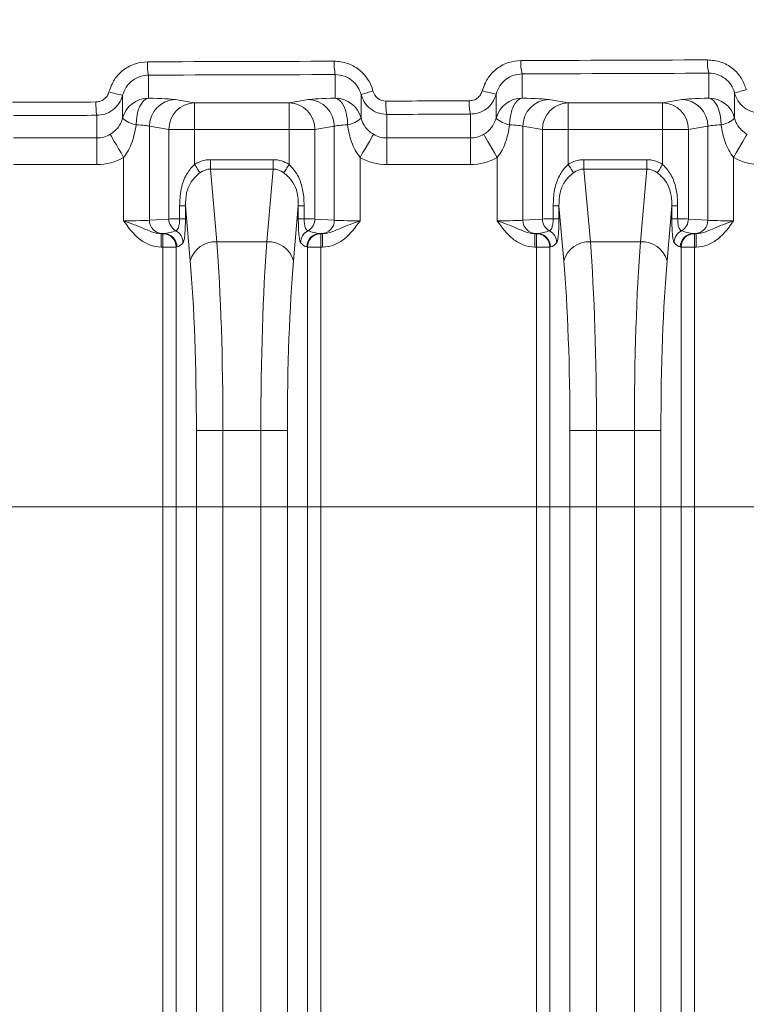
# Model space of a CAD drawing. Header units: millimetres. Extents: x 0 to 594, y 0 to 420.
# Tile 48 of 71: x 375 to 388, y 236 to 255. Entities that reach past the tile are written whole.
import ezdxf

# ---------------------------------------------------------------- set-up
doc = ezdxf.new("R2010")
doc.units = ezdxf.units.MM
doc.styles.add('SLDTEXTSTYLE1', font='TXT', dxfattribs={"width": 0.605})
doc.dimstyles.new('SLDDIMSTYLE3', dxfattribs={"dimtxt": 2.568319, "dimasz": 3.3, "dimexe": 0, "dimexo": 0.0625, "dimgap": 0.64208, "dimtad": 1, "dimdec": 3, "dimlfac": 2, "dimrnd": 1e-09, "dimzin": 12, "dimdsep": 46, "dimtxsty": 'SLDTEXTSTYLE1', "dimsah": 1, "dimcen": 0.09, "dimadec": 0, "dimazin": 3, "dimtfac": 1, "dimtdec": 1, "dimtmove": 0, "dimatfit": 0, "dimfxl": 0, "dimfrac": 2, "dimtolj": 1, "dimtzin": 12, "dimarcsym": 0})
doc.dimstyles.new('SLDDIMSTYLE4', dxfattribs={"dimtxt": 2.568319, "dimasz": 3.3, "dimexe": 0, "dimexo": 0.0625, "dimgap": 0.64208, "dimtad": 1, "dimdec": 0, "dimlfac": 2, "dimrnd": 1e-09, "dimzin": 12, "dimdsep": 46, "dimtxsty": 'SLDTEXTSTYLE1', "dimsah": 1, "dimcen": 0.09, "dimadec": 0, "dimazin": 3, "dimtfac": 1, "dimtdec": 1, "dimtofl": 0, "dimtmove": 0, "dimatfit": 3, "dimfxl": 0, "dimfrac": 2, "dimtolj": 1, "dimtzin": 12, "dimarcsym": 0})
doc.dimstyles.new('SLDDIMSTYLE5', dxfattribs={"dimtxt": 2.568319, "dimasz": 3.3, "dimexe": 0, "dimexo": 0.0625, "dimgap": 0.64208, "dimtad": 1, "dimdec": 3, "dimlfac": 2, "dimrnd": 1e-09, "dimzin": 12, "dimdsep": 46, "dimtxsty": 'SLDTEXTSTYLE1', "dimsah": 1, "dimcen": 0.09, "dimadec": 0, "dimazin": 3, "dimtfac": 1, "dimtdec": 1, "dimtofl": 0, "dimtmove": 0, "dimatfit": 3, "dimfxl": 0, "dimfrac": 2, "dimtolj": 1, "dimtzin": 12, "dimarcsym": 0})

# ---------------------------------------------------------------- blocks, each defined once
blk = doc.blocks.new('*D14')
at = {"color": 7, "linetype": 'Continuous', "lineweight": 0}
for p, q in [((441.841, 271.949), (441.841, 278.349)), ((441.841, 264.449), (441.841, 271.949)), ((359.347, 264.449), (442.841, 264.449)), ((441.841, 264.449), (441.841, 236.713)), ((437.309, 245.092), (437.309, 245.68)), ((437.309, 245.68), (441.254, 245.68)), ((441.254, 245.68), (441.254, 245.092)), ((437.309, 238.722), (437.309, 238.134)), ((441.254, 238.134), (441.254, 238.722)), ((437.309, 238.134), (441.254, 238.134))]:
    blk.add_line(p, q, dxfattribs=at)
for points in [[(441.841, 271.949), (442.341, 275.249), (441.341, 275.249)], [(441.841, 264.449), (441.341, 261.149), (442.341, 261.149)]]:
    blk.add_solid(points, dxfattribs=at)
at = {"color": 7, "linetype": 'Continuous', "lineweight": 0, "char_height": 2.6458, "attachment_point": 1, "rotation": 90, "style": 'SLDTEXTSTYLE1'}
for s, insert in [('min.', (437.843, 247.113, 0.05)), ('min.', (433.311, 246.035, 0.05)), ('0,6', (437.843, 239.457, 0.05)), ('15', (433.311, 238.771, 0.05))]:
    blk.add_mtext(s, dxfattribs=dict(at, insert=insert))
blk = doc.blocks.new('*D15')
at = {"color": 7, "linetype": 'Continuous', "lineweight": 0}
for p, q in [((346.45, 291.591), (345.862, 291.591)), ((345.862, 291.591), (345.862, 287.647)), ((354.78, 291.591), (355.368, 291.591)), ((355.368, 291.591), (355.368, 287.647)), ((271.889, 206.062), (271.889, 288.059)), ((429.341, 208.541), (429.341, 288.059)), ((345.862, 287.647), (346.45, 287.647)), ((355.368, 287.647), (354.78, 287.647)), ((271.889, 287.059), (429.341, 287.059))]:
    blk.add_line(p, q, dxfattribs=at)
for points in [[(271.889, 287.059), (275.189, 286.559), (275.189, 287.559)], [(429.341, 287.059), (426.041, 287.559), (426.041, 286.559)]]:
    blk.add_solid(points, dxfattribs=at)
at = {"color": 7, "linetype": 'Continuous', "lineweight": 0, "char_height": 2.6458, "attachment_point": 1, "rotation": 0, "style": 'SLDTEXTSTYLE1'}
for s, insert in [('315', (346.499, 295.59, 0.05)), ('12,4', (347.185, 291.057, 0.05))]:
    blk.add_mtext(s, dxfattribs=dict(at, insert=insert))
blk = doc.blocks.new('*D16')
at = {"color": 7, "linetype": 'Continuous', "lineweight": 0}
for p, q in [((286.937, 245.752), (286.937, 108.735)), ((414.293, 245.752), (414.293, 108.735)), ((347.92, 114.267), (347.332, 114.267)), ((347.332, 114.267), (347.332, 110.323)), ((353.31, 114.267), (353.898, 114.267)), ((353.898, 114.267), (353.898, 110.323)), ((347.332, 110.323), (347.92, 110.323)), ((353.898, 110.323), (353.31, 110.323)), ((286.937, 109.735), (414.293, 109.735))]:
    blk.add_line(p, q, dxfattribs=at)
for points in [[(286.937, 109.735), (290.237, 109.235), (290.237, 110.235)], [(414.293, 109.735), (410.993, 110.235), (410.993, 109.235)]]:
    blk.add_solid(points, dxfattribs=at)
at = {"color": 7, "linetype": 'Continuous', "lineweight": 0, "char_height": 2.6458, "attachment_point": 1, "rotation": 0, "style": 'SLDTEXTSTYLE1'}
for s, insert in [('254', (346.499, 118.266, -137.801)), ('10', (348.655, 113.733, -137.801))]:
    blk.add_mtext(s, dxfattribs=dict(at, insert=insert))
blk = doc.blocks.new('*D17')
at = {"color": 7, "linetype": 'Continuous', "lineweight": 0}
for p, q in [((414.293, 245.752), (258.389, 245.752)), ((259.389, 143.848), (259.389, 245.752)), ((254.856, 196.515), (254.856, 197.103)), ((254.856, 197.103), (258.801, 197.103)), ((258.801, 197.103), (258.801, 196.515)), ((254.856, 193.085), (254.856, 192.497)), ((258.801, 192.497), (258.801, 193.085)), ((254.856, 192.497), (258.801, 192.497)), ((414.293, 143.848), (258.389, 143.848))]:
    blk.add_line(p, q, dxfattribs=at)
for points in [[(259.389, 245.752), (258.889, 242.452), (259.889, 242.452)], [(259.389, 143.848), (259.889, 147.148), (258.889, 147.148)]]:
    blk.add_solid(points, dxfattribs=at)
at = {"color": 7, "linetype": 'Continuous', "lineweight": 0, "attachment_point": 1, "rotation": 90, "style": 'SLDTEXTSTYLE1'}
for s, insert, char_height in [('203', (250.858, 190.684, -137.801), 2.6458), ('8', (255.39, 193.82, -137.801), 2.646)]:
    blk.add_mtext(s, dxfattribs=dict(at, insert=insert, char_height=char_height))

msp = doc.modelspace()

# ---------------------------------------------------------------- linework, layer by layer
at = {"color": 8, "linetype": 'Continuous', "lineweight": 0}
for p, q in [((376.94371, 253.86427), (376.94371, 253.43158)), ((380.45421, 253.43158), (380.45421, 253.87502)), ((383.96471, 253.88713), (383.96471, 253.43158)), ((387.47521, 253.43158), (387.47521, 253.90058)), ((376.45823, 253.48573), (376.45823, 253.05617)), ((380.93969, 253.05617), (380.93969, 253.50094)), ((383.47923, 253.50802), (383.47922, 253.05617)), ((387.96069, 253.05617), (387.96069, 253.52706)), ((377.44602, 253.40414), (377.81121, 253.34464)), ((377.81121, 253.34464), (379.58671, 253.34464)), ((379.58671, 253.34464), (379.95189, 253.40414)), ((384.46702, 253.40415), (384.83221, 253.34464)), ((384.83221, 253.34464), (386.60771, 253.34464)), ((386.60771, 253.34464), (386.97289, 253.40415)), ((375.97274, 252.68435), (375.97274, 253.10929)), ((381.42517, 253.12599), (381.42517, 252.68435)), ((382.99374, 252.68435), (382.99374, 253.13139)), ((377.3268, 252.84361), (376.96161, 252.90312)), ((376.96161, 252.90312), (376.96161, 251.13727)), ((380.43631, 252.90312), (380.07112, 252.84361)), ((380.43631, 252.90312), (380.43631, 251.13727)), ((384.3478, 252.84362), (383.98261, 252.90312)), ((383.98261, 252.90312), (383.98261, 251.13727)), ((387.4573, 252.90313), (387.09212, 252.84362)), ((387.4573, 252.90313), (387.45731, 251.13727)), ((377.3268, 251.16106), (377.3268, 252.84361)), ((377.81121, 252.84362), (377.81121, 252.187)), ((379.58671, 252.84362), (377.81121, 252.84362)), ((379.58671, 252.187), (379.58671, 252.84362)), ((380.07112, 252.84361), (380.07112, 251.16106)), ((384.3478, 251.16106), (384.3478, 252.84362)), ((384.83221, 252.84362), (384.83221, 252.18701)), ((386.60771, 252.84362), (384.83221, 252.84362)), ((386.60771, 252.18701), (386.60771, 252.84362)), ((387.09212, 252.84362), (387.09212, 251.16106)), ((374.40417, 252.68435), (375.97274, 252.68435)), ((381.42517, 252.68435), (382.99374, 252.68435)), ((375.97274, 252.18333), (374.40417, 252.18333)), ((376.4772, 252.31955), (376.4772, 251.12753)), ((378.1083, 252.2755), (379.28962, 252.27551)), ((380.92072, 252.31955), (380.92072, 251.12754)), ((382.99374, 252.18333), (381.42517, 252.18333)), ((383.4982, 252.31955), (383.4982, 251.12754)), ((385.1293, 252.27551), (386.31061, 252.27551)), ((387.94172, 252.31955), (387.94172, 251.12754)), ((378.1083, 252.0982), (378.22785, 250.7318)), ((379.28961, 252.0982), (378.1083, 252.0982)), ((379.17007, 250.7318), (379.28961, 252.0982)), ((385.1293, 252.0982), (385.24885, 250.7318)), ((386.31061, 252.0982), (385.1293, 252.0982)), ((386.19107, 250.7318), (386.31061, 252.0982)), ((377.52929, 251.16354), (377.52929, 251.40734)), ((377.63813, 251.40734), (377.63813, 251.16354)), ((377.72826, 250.37718), (377.63813, 251.40734)), ((379.75979, 251.40734), (379.66966, 250.37719)), ((379.75979, 251.16355), (379.75979, 251.40734)), ((379.86863, 251.40734), (379.86863, 251.16355)), ((384.55029, 251.16355), (384.55029, 251.40734)), ((384.65913, 251.40734), (384.65913, 251.16355)), ((384.74926, 250.37719), (384.65913, 251.40734)), ((386.78079, 251.40734), (386.69066, 250.37719)), ((386.78079, 251.16355), (386.78079, 251.40734)), ((386.88963, 251.40734), (386.88963, 251.16355)), ((376.96161, 251.13727), (377.3268, 251.16106)), ((380.07112, 251.16106), (380.43631, 251.13727)), ((383.98261, 251.13727), (384.3478, 251.16106)), ((387.09212, 251.16106), (387.45731, 251.13727)), ((377.18327, 250.88542), (377.21544, 250.88542)), ((377.21544, 250.88542), (377.22949, 250.88823)), ((380.1941, 250.88656), (380.16843, 250.88823)), ((380.16843, 250.88823), (380.18248, 250.88543)), ((380.18248, 250.88543), (380.21465, 250.88543)), ((384.20427, 250.88543), (384.23644, 250.88543)), ((384.23644, 250.88543), (384.25049, 250.88823)), ((387.2151, 250.88656), (387.18943, 250.88823)), ((387.18943, 250.88823), (387.20348, 250.88543)), ((387.20348, 250.88543), (387.23565, 250.88543)), ((378.22785, 250.7318), (379.17007, 250.7318)), ((385.24885, 250.7318), (386.19107, 250.7318)), ((377.21544, 250.63471), (377.18327, 250.63471)), ((377.21545, 224.72186), (377.21544, 250.63471)), ((377.47929, 250.63752), (377.46524, 250.63471)), ((377.46524, 250.63471), (377.46525, 224.72187)), ((379.93268, 250.63471), (379.91863, 250.63752)), ((379.9327, 224.72187), (379.93268, 250.63471)), ((380.21465, 250.63471), (380.18248, 250.63471)), ((380.18248, 250.63471), (380.18249, 224.72187)), ((384.23644, 250.63472), (384.20427, 250.63472)), ((384.23645, 224.72187), (384.23644, 250.63472)), ((384.50029, 250.63752), (384.48623, 250.63472)), ((384.48623, 250.63472), (384.48625, 224.72187)), ((386.95368, 250.63472), (386.93963, 250.63752)), ((386.9537, 224.72187), (386.95368, 250.63472)), ((387.23565, 250.63472), (387.20348, 250.63472)), ((387.20348, 250.63472), (387.20349, 224.72187)), ((377.84393, 225.56312), (377.84392, 247.18566)), ((378.34351, 247.18566), (378.34352, 225.56312)), ((379.05442, 247.18566), (378.34351, 247.18566)), ((379.05443, 225.56312), (379.05442, 247.18566)), ((379.55401, 247.18566), (379.55402, 225.56312)), ((384.86493, 225.56312), (384.86492, 247.18566)), ((386.07542, 247.18566), (385.36451, 247.18566)), ((385.36451, 247.18566), (385.36452, 225.56312)), ((386.07543, 225.56312), (386.07542, 247.18566)), ((386.57501, 247.18566), (386.57502, 225.56313))]:
    msp.add_line(p, q, dxfattribs=at)
at = {"color": 7, "linetype": 'Continuous', "lineweight": 15}
for p, q in [((377.22949, 250.88823), (377.20382, 250.88655)), ((384.25049, 250.88823), (384.22482, 250.88656))]:
    msp.add_line(p, q, dxfattribs=at)
at = {"color": 8, "linetype": 'Continuous', "lineweight": 0, "flags": 128}
for points in [[(376.94371, 253.43158), (376.89927, 253.41873), (376.85647, 253.38803), (376.81685, 253.3406), (376.78187, 253.27818), (376.75281, 253.20304), (376.73073, 253.11795), (376.71643, 253.02599), (376.71045, 252.93055)], [(377.81121, 253.34464), (377.81121, 253.33139), (377.81121, 253.30041), (377.81121, 253.25284), (377.81121, 253.19041), (377.81121, 253.11537), (377.81121, 253.03047), (377.81121, 252.93877), (377.81121, 252.84362)], [(379.58671, 253.34464), (379.58671, 253.33139), (379.58671, 253.30041), (379.58671, 253.25284), (379.58671, 253.19041), (379.58671, 253.11537), (379.58671, 253.03047), (379.58671, 252.93877), (379.58671, 252.84362)], [(380.45421, 253.43158), (380.49864, 253.41873), (380.54145, 253.38803), (380.58107, 253.34061), (380.61605, 253.27818), (380.64511, 253.20305), (380.66719, 253.11795), (380.68148, 253.026), (380.68746, 252.93055)], [(383.96471, 253.43158), (383.92027, 253.41873), (383.87746, 253.38803), (383.83785, 253.34061), (383.80287, 253.27818), (383.77381, 253.20305), (383.75173, 253.11795), (383.73743, 253.026), (383.73145, 252.93056)], [(384.83221, 253.34464), (384.83221, 253.33139), (384.83221, 253.30042), (384.83221, 253.25285), (384.83221, 253.19041), (384.83221, 253.11538), (384.83221, 253.03047), (384.83221, 252.93877), (384.83221, 252.84362)], [(386.60771, 253.34464), (386.60771, 253.33139), (386.60771, 253.30042), (386.60771, 253.25285), (386.60771, 253.19041), (386.60771, 253.11538), (386.60771, 253.03047), (386.60771, 252.93877), (386.60771, 252.84362)], [(387.47521, 253.43158), (387.51964, 253.41874), (387.56245, 253.38804), (387.60207, 253.34061), (387.63705, 253.27819), (387.66611, 253.20305), (387.68819, 253.11795), (387.70248, 253.026), (387.70846, 252.93056)], [(376.22497, 252.75259), (376.2314, 252.74155), (376.24683, 252.71506), (376.27069, 252.67409), (376.30212, 252.62014), (376.33995, 252.55519), (376.38281, 252.4816), (376.42913, 252.40209), (376.4772, 252.31955)], [(377.81121, 252.84362), (377.72952, 252.84362), (377.65001, 252.84361), (377.5748, 252.84361), (377.50592, 252.84361), (377.44518, 252.84361), (377.39423, 252.84361), (377.35441, 252.84361), (377.3268, 252.84361)], [(380.07112, 252.84361), (380.0435, 252.84361), (380.00369, 252.84362), (379.95273, 252.84362), (379.892, 252.84362), (379.82311, 252.84361), (379.74791, 252.84361), (379.6684, 252.84362), (379.58671, 252.84362)], [(381.17295, 252.75259), (381.16652, 252.74155), (381.15109, 252.71506), (381.12722, 252.67409), (381.0958, 252.62014), (381.05797, 252.55519), (381.01511, 252.48161), (380.96879, 252.40209), (380.92072, 252.31955)], [(383.24597, 252.75259), (383.2524, 252.74155), (383.26783, 252.71506), (383.29169, 252.67409), (383.32312, 252.62015), (383.36095, 252.55519), (383.40381, 252.4816), (383.45012, 252.40209), (383.4982, 252.31955)], [(384.83221, 252.84362), (384.75052, 252.84362), (384.67101, 252.84362), (384.5958, 252.84362), (384.52692, 252.84362), (384.46618, 252.84362), (384.41523, 252.84362), (384.37541, 252.84362), (384.3478, 252.84362)], [(387.09212, 252.84362), (387.06451, 252.84362), (387.02469, 252.84362), (386.97373, 252.84362), (386.913, 252.84362), (386.84411, 252.84362), (386.76891, 252.84362), (386.6894, 252.84362), (386.60771, 252.84362)], [(388.19395, 252.7526), (388.18751, 252.74156), (388.17209, 252.71507), (388.14822, 252.6741), (388.1168, 252.62015), (388.07897, 252.55519), (388.03611, 252.48161), (387.98979, 252.40209), (387.94172, 252.31955)], [(375.97274, 252.68435), (375.97274, 252.6711), (375.97274, 252.64013), (375.97274, 252.59256), (375.97274, 252.53012), (375.97274, 252.45509), (375.97274, 252.37018), (375.97274, 252.27848), (375.97274, 252.18333)], [(381.42517, 252.68435), (381.42517, 252.6711), (381.42517, 252.64013), (381.42517, 252.59256), (381.42517, 252.53012), (381.42517, 252.45509), (381.42517, 252.37018), (381.42517, 252.27848), (381.42517, 252.18333)], [(382.99374, 252.68435), (382.99374, 252.6711), (382.99374, 252.64013), (382.99374, 252.59256), (382.99374, 252.53012), (382.99374, 252.45509), (382.99374, 252.37018), (382.99374, 252.27848), (382.99374, 252.18333)], [(377.81121, 252.187), (377.82529, 252.16472), (377.83921, 252.14269), (377.85282, 252.12115), (377.86596, 252.10034), (377.87851, 252.08048), (377.8903, 252.06181), (377.90122, 252.04453), (377.91115, 252.02882)], [(378.1083, 252.2755), (378.1083, 252.25093), (378.1083, 252.22658), (378.1083, 252.20272), (378.1083, 252.17955), (378.1083, 252.1573), (378.1083, 252.13619), (378.1083, 252.11643), (378.1083, 252.0982)], [(379.28962, 252.27551), (379.28961, 252.25092), (379.28961, 252.22659), (379.28962, 252.20271), (379.28961, 252.17954), (379.28961, 252.1573), (379.28962, 252.1362), (379.28962, 252.11643), (379.28961, 252.0982)], [(379.58671, 252.187), (379.57263, 252.16472), (379.55871, 252.14269), (379.5451, 252.12115), (379.53195, 252.10034), (379.51941, 252.08049), (379.50761, 252.06181), (379.49669, 252.04453), (379.48677, 252.02882)], [(384.83221, 252.18701), (384.84629, 252.16473), (384.86021, 252.14269), (384.87382, 252.12115), (384.88697, 252.10034), (384.89951, 252.08049), (384.9113, 252.06182), (384.92222, 252.04453), (384.93215, 252.02882)], [(385.1293, 252.27551), (385.1293, 252.25093), (385.1293, 252.22659), (385.1293, 252.20272), (385.1293, 252.17955), (385.1293, 252.15731), (385.1293, 252.1362), (385.1293, 252.11643), (385.1293, 252.0982)], [(386.31061, 252.27551), (386.31061, 252.25093), (386.31061, 252.22659), (386.31062, 252.20272), (386.31062, 252.17955), (386.31062, 252.1573), (386.31062, 252.1362), (386.31061, 252.11644), (386.31061, 252.0982)], [(386.60771, 252.18701), (386.59363, 252.16473), (386.57971, 252.1427), (386.5661, 252.12115), (386.55295, 252.10034), (386.54041, 252.08049), (386.52861, 252.06182), (386.51769, 252.04453), (386.50777, 252.02882)], [(377.52929, 251.40734), (377.55136, 251.40734), (377.57143, 251.40734), (377.58926, 251.40734), (377.60461, 251.40734), (377.61732, 251.40734), (377.62721, 251.40734), (377.63418, 251.40734), (377.63813, 251.40734)], [(379.86863, 251.40734), (379.84656, 251.40734), (379.82649, 251.40734), (379.80866, 251.40734), (379.7933, 251.40734), (379.7806, 251.40734), (379.7707, 251.40734), (379.76374, 251.40734), (379.75979, 251.40734)], [(384.55029, 251.40734), (384.57236, 251.40734), (384.59243, 251.40734), (384.61026, 251.40734), (384.62561, 251.40734), (384.63832, 251.40734), (384.64821, 251.40734), (384.65518, 251.40734), (384.65913, 251.40734)], [(386.88963, 251.40734), (386.86756, 251.40734), (386.84749, 251.40734), (386.82966, 251.40734), (386.8143, 251.40734), (386.8016, 251.40734), (386.7917, 251.40734), (386.78474, 251.40734), (386.78079, 251.40734)], [(377.52929, 251.16354), (377.55136, 251.16354), (377.57143, 251.16354), (377.58926, 251.16354), (377.60461, 251.16354), (377.61732, 251.16354), (377.62721, 251.16354), (377.63418, 251.16354), (377.63813, 251.16354)], [(379.86863, 251.16355), (379.84656, 251.16354), (379.82649, 251.16355), (379.80866, 251.16354), (379.7933, 251.16354), (379.7806, 251.16354), (379.7707, 251.16354), (379.76374, 251.16354), (379.75979, 251.16355)], [(384.55029, 251.16355), (384.57236, 251.16355), (384.59243, 251.16355), (384.61026, 251.16355), (384.62561, 251.16355), (384.63832, 251.16355), (384.64821, 251.16355), (384.65518, 251.16355), (384.65913, 251.16355)], [(386.88963, 251.16355), (386.86756, 251.16355), (386.84749, 251.16355), (386.82966, 251.16355), (386.8143, 251.16355), (386.8016, 251.16355), (386.7917, 251.16355), (386.78474, 251.16355), (386.78079, 251.16355)], [(377.18327, 250.63471), (377.18327, 250.68309), (377.18327, 250.72966), (377.18327, 250.77265), (377.18327, 250.81046), (377.18327, 250.84167), (377.18327, 250.8651), (377.18327, 250.87987), (377.18327, 250.88542)], [(377.21544, 250.63471), (377.21544, 250.68309), (377.21544, 250.72966), (377.21544, 250.77266), (377.21544, 250.81046), (377.21544, 250.84167), (377.21544, 250.8651), (377.21544, 250.87987), (377.21544, 250.88542)], [(380.18248, 250.88543), (380.18248, 250.87987), (380.18248, 250.8651), (380.18248, 250.84167), (380.18248, 250.81047), (380.18248, 250.77266), (380.18248, 250.72966), (380.18248, 250.6831), (380.18248, 250.63471)], [(380.21465, 250.88543), (380.21465, 250.87987), (380.21465, 250.8651), (380.21465, 250.84167), (380.21465, 250.81047), (380.21465, 250.77266), (380.21465, 250.72966), (380.21465, 250.6831), (380.21465, 250.63471)], [(384.20427, 250.63472), (384.20427, 250.6831), (384.20427, 250.72966), (384.20427, 250.77266), (384.20427, 250.81047), (384.20427, 250.84168), (384.20427, 250.8651), (384.20427, 250.87987), (384.20427, 250.88543)], [(384.23644, 250.63472), (384.23644, 250.6831), (384.23644, 250.72966), (384.23644, 250.77266), (384.23644, 250.81047), (384.23644, 250.84167), (384.23644, 250.8651), (384.23644, 250.87987), (384.23644, 250.88543)], [(387.20348, 250.88543), (387.20348, 250.87987), (387.20348, 250.8651), (387.20348, 250.84168), (387.20348, 250.81047), (387.20348, 250.77266), (387.20348, 250.72966), (387.20348, 250.6831), (387.20348, 250.63472)], [(387.23565, 250.88543), (387.23565, 250.87987), (387.23565, 250.8651), (387.23564, 250.84168), (387.23565, 250.81047), (387.23564, 250.77266), (387.23565, 250.72966), (387.23565, 250.6831), (387.23565, 250.63472)], [(377.46524, 250.63471), (377.45692, 250.63471), (377.44033, 250.63471), (377.41603, 250.63471), (377.38484, 250.63471), (377.34785, 250.63471), (377.30632, 250.63471), (377.26167, 250.63471), (377.21544, 250.63471)], [(379.93268, 250.63471), (379.941, 250.63471), (379.95759, 250.63471), (379.98189, 250.63471), (380.01308, 250.63471), (380.05007, 250.63471), (380.0916, 250.63471), (380.13625, 250.63472), (380.18248, 250.63471)], [(384.48623, 250.63472), (384.47792, 250.63472), (384.46133, 250.63472), (384.43703, 250.63471), (384.40584, 250.63472), (384.36885, 250.63471), (384.32732, 250.63472), (384.28267, 250.63472), (384.23644, 250.63472)], [(386.95368, 250.63472), (386.962, 250.63472), (386.97859, 250.63472), (387.00289, 250.63472), (387.03408, 250.63472), (387.07107, 250.63472), (387.1126, 250.63472), (387.15725, 250.63472), (387.20348, 250.63472)], [(377.84392, 247.18566), (377.86054, 247.18566), (377.89373, 247.18566), (377.94233, 247.18566), (378.0047, 247.18566), (378.07868, 247.18566), (378.16174, 247.18566), (378.25104, 247.18566), (378.34351, 247.18566)], [(379.55401, 247.18566), (379.53738, 247.18566), (379.5042, 247.18566), (379.45559, 247.18566), (379.39322, 247.18566), (379.31924, 247.18566), (379.23618, 247.18566), (379.14688, 247.18566), (379.05442, 247.18566)], [(384.86492, 247.18566), (384.88154, 247.18566), (384.91473, 247.18566), (384.96333, 247.18566), (385.0257, 247.18566), (385.09968, 247.18566), (385.18274, 247.18566), (385.27204, 247.18566), (385.36451, 247.18566)], [(386.57501, 247.18566), (386.55838, 247.18566), (386.5252, 247.18566), (386.47659, 247.18566), (386.41422, 247.18566), (386.34024, 247.18566), (386.25718, 247.18566), (386.16788, 247.18566), (386.07542, 247.18566)]]:
    msp.add_lwpolyline(points, dxfattribs=at)
at = {"color": 8, "linetype": 'Continuous', "lineweight": 0}
for centre, radius, start, end in [((377.99469, 254.05906), 1.06888, 177.01173, 190.500031), ((381.38055, 254.06989), 0.94662, 176.630372, 191.879841), ((384.79253, 254.08208), 0.85047, 176.254852, 193.252106), ((388.22327, 254.09565), 0.77308, 175.887129, 194.614971), ((377.35521, 257.74512), 4.35282, 254.602752, 258.10787), ((381.87262, 250.60846), 3.03921, 103.495863, 107.876289), ((384.15657, 256.92824), 3.48664, 254.351691, 258.798068), ((388.7325, 251.24679), 2.40734, 103.269046, 108.699519), ((377.06423, 253.30405), 1.10873, 177.118023, 190.117484), ((376.94355, 252.93016), 0.50141, 89.981776, 165.445764), ((377.46116, 252.90482), 0.49955, 91.736148, 180.195546), ((377.82635, 252.84532), 0.49955, 91.736255, 180.195329), ((379.57157, 252.84532), 0.49955, 359.804751, 88.263561), ((379.93676, 252.90482), 0.49955, 359.804752, 88.26399), ((380.45437, 252.93016), 0.50141, 14.554242, 90.018354), ((382.3221, 253.32088), 0.91786, 176.52648, 192.259568), ((383.84676, 253.32633), 0.87501, 176.358485, 192.872485), ((383.96455, 252.93017), 0.50141, 89.981691, 165.44574), ((384.48216, 252.90482), 0.49955, 91.73625, 180.195222), ((384.84735, 252.84532), 0.49955, 91.736259, 180.195435), ((386.59257, 252.84532), 0.49955, 359.804857, 88.263994), ((386.95776, 252.90483), 0.49955, 359.804737, 88.263896), ((387.47537, 252.93017), 0.50141, 14.554063, 90.018532), ((376.7903, 253.40691), 0.483, 226.566386, 260.485019), ((380.60761, 253.40693), 0.48303, 279.515744, 313.432865), ((383.81128, 253.40689), 0.48298, 226.566308, 260.48679), ((387.62864, 253.40689), 0.48297, 279.51343, 313.434002), ((377.20947, 251.13437), 0.24788, 179.330356, 268.692507), ((377.58001, 251.16061), 0.25321, 179.899734, 240.999857), ((379.81791, 251.16061), 0.25321, 298.999373, 0.100545), ((380.18844, 251.13438), 0.24788, 271.308507, 0.66829), ((384.23048, 251.13438), 0.24788, 179.331222, 268.691422), ((384.60101, 251.16061), 0.25321, 179.899085, 241.000151), ((386.83891, 251.16062), 0.25321, 299.000069, 0.100675), ((387.20944, 251.13438), 0.24789, 271.309086, 0.668553), ((377.21453, 250.63472), 0.25071, 359.997339, 89.792292), ((377.22859, 250.63753), 0.2507, 359.997635, 89.792644), ((377.34325, 250.71434), 0.25206, 0.658539, 63.110769), ((380.05467, 250.71434), 0.25206, 116.88978, 179.340751), ((380.16933, 250.63753), 0.2507, 90.207274, 180.003074), ((380.18339, 250.63473), 0.2507, 90.207132, 180.003216), ((384.23553, 250.63473), 0.2507, 359.997663, 89.792404), ((384.24958, 250.63753), 0.2507, 359.99797, 89.79252), ((384.36425, 250.71434), 0.25206, 0.658734, 63.110919), ((387.07566, 250.71435), 0.25205, 116.889024, 179.341507), ((387.19033, 250.63753), 0.2507, 90.206913, 180.002808), ((387.20438, 250.63473), 0.2507, 90.206659, 180.002631), ((378.19435, 250.24976), 0.4832, 86.024817, 164.710288), ((379.20357, 250.24977), 0.48319, 15.289456, 93.975795), ((385.21534, 250.24978), 0.48319, 86.02387, 164.710671), ((386.22458, 250.24978), 0.48319, 15.288949, 93.976202)]:
    msp.add_arc(centre, radius, start, end, dxfattribs=at)
for centre, major_axis, ratio, start_param, end_param in [((350.61495, 271.60475), (401.2, 0.00023), 0.04368823, 4.7780201, 4.78678614), ((350.61495, 271.60475), (401.2, 0.00023), 0.04368823, 4.79555791, 4.8043361), ((350.61495, 271.35424), (401.45075, 0.00023), 0.04366094, 4.7780201, 4.78678614), ((350.61495, 271.35424), (401.45075, 0.00023), 0.04366094, 4.79555791, 4.8043361), ((350.61495, 270.8525), (401.2, 0.00023), 0.04368823, 4.77168183, 4.77559643), ((376.4772, 253.39281), (1.003, 0), 0.04366094, 0.26179939, 1.0870338), ((380.92072, 253.39281), (1.003, 0), 0.04366094, 2.05455885, 2.87979327), ((350.61495, 270.8525), (401.2, 0.00023), 0.04368823, 4.78921171, 4.79313112), ((383.4982, 253.39281), (1.003, 0), 0.04366094, 0.26179939, 1.0870338), ((387.94172, 253.39281), (1.003, 0), 0.04366094, 2.05455885, 2.87979327), ((350.61495, 270.60199), (401.45075, 0.00023), 0.04366094, 4.77168183, 4.77559643), ((350.61495, 270.60199), (401.45075, 0.00023), 0.04366094, 4.78921171, 4.79313112), ((376.4772, 252.89178), (0.5015, 0), 0.08732189, 0.26179939, 1.0870338), ((380.92072, 252.89179), (0.5015, 0), 0.08732189, 2.05455885, 2.87979327), ((383.4982, 252.89179), (0.5015, 0), 0.08732189, 0.26179939, 1.0870338), ((387.94172, 252.89179), (0.5015, 0), 0.08732189, 2.05455885, 2.87979327), ((375.97274, 253.18728), (0, 0.50293), 0.99715099, 3.14159265, 3.66859885), ((381.42517, 253.18729), (0, 0.50293), 0.99715099, 2.61458646, 3.14159265), ((382.99374, 253.18729), (0, 0.50293), 0.99715099, 3.14159265, 3.66859885), ((375.97274, 253.18728), (0, 1.00396), 0.99904822, 3.14159265, 3.66859885), ((378.15484, 251.21166), (0.0929, -1.06182), 0.70575756, 3.07992516, 3.49070104), ((379.24308, 251.21166), (0.0929, 1.06182), 0.70575756, 5.93407692, 6.3448528), ((381.42517, 253.18729), (0, -1.00396), 0.99904822, 5.75617911, 6.28318531), ((382.99374, 253.18729), (0, 1.00396), 0.99904822, 3.14159265, 3.66859885), ((385.17584, 251.21167), (0.0929, -1.06182), 0.70575756, 3.07992516, 3.49070104), ((386.26408, 251.21167), (0.0929, 1.06182), 0.70575756, 5.93407692, 6.3448528), ((388.44617, 253.18729), (0, -1.00396), 0.99904822, 5.75617911, 6.28318531), ((378.15484, 251.21166), (-0.07747, 0.88552), 0.56417586, 6.22151781, 6.63229369), ((379.24308, 251.21166), (0.07747, 0.88552), 0.56417586, 5.93407692, 6.3448528), ((385.17584, 251.21167), (-0.07747, 0.88552), 0.56417586, 6.22151781, 6.63229369), ((386.26408, 251.21167), (0.07747, 0.88552), 0.56417586, 5.93407692, 6.3448528), ((376.4772, 251.14066), (0.5015, 0), 0.0261826, 4.71238898, 6.02138592), ((377.81121, 251.15992), (0.5015, 0), 0.00872753, 2.16778032, 2.87979327), ((379.58671, 251.15992), (0.5015, 0), 0.00872753, 0.26179939, 0.97381233), ((380.92072, 251.14067), (0.5015, 0), 0.0261826, 3.40339204, 4.71238898), ((383.4982, 251.14067), (0.5015, 0), 0.0261826, 4.71238898, 6.02138592), ((384.83221, 251.15993), (0.5015, 0), 0.00872753, 2.16778032, 2.87979327), ((386.60771, 251.15993), (0.5015, 0), 0.00872753, 0.26179939, 0.97381233), ((387.94172, 251.14067), (0.5015, 0), 0.0261826, 3.40339204, 4.71238898), ((376.4772, 250.88995), (0.75225, 0), 0.01745506, 5.93098033, 6.02138592), ((377.22835, 251.13886), (0.49284, 0.06492), 0.50119437, 4.64876371, 5.12832875), ((380.16956, 251.13887), (0.49284, -0.06492), 0.50119437, 4.29644921, 4.77601425), ((380.92072, 250.88996), (0.75225, 0), 0.01745506, 3.40339204, 3.49379763), ((383.4982, 250.88996), (0.75225, 0), 0.01745506, 5.93098033, 6.02138592), ((384.24935, 251.13887), (0.49284, 0.06492), 0.50119437, 4.64876371, 5.12832875), ((387.19056, 251.13887), (0.49284, -0.06492), 0.50119437, 4.29644921, 4.77601425), ((387.94172, 250.88996), (0.75225, 0), 0.01745506, 3.40339204, 3.49379763), ((377.47815, 251.13887), (0.03178, 0.50361), 0.49580559, 3.27270243, 3.75226747), ((377.94863, 247.18566), (0, 5.015), 0.0787398, 4.71238898, 5.49778714), ((379.4493, 247.18566), (0, 5.015), 0.0787398, 0.78539816, 1.57079633), ((379.91977, 251.13887), (-0.03178, 0.50361), 0.49580559, 2.53091784, 3.01048288), ((384.49915, 251.13887), (0.03178, 0.50361), 0.49580559, 3.27270243, 3.75226747), ((384.96963, 247.18566), (0, 5.015), 0.0787398, 4.71238898, 5.49778714), ((386.4703, 247.18566), (0, 5.015), 0.0787398, 0.78539816, 1.57079633), ((386.94077, 251.13887), (-0.03178, 0.50361), 0.49580559, 2.53091784, 3.01048288), ((377.44904, 247.18566), (0, 4.5135), 0.08748866, 4.71238898, 5.49778714), ((379.94889, 247.18566), (0, 4.5135), 0.08748866, 0.78539816, 1.57079633), ((384.47004, 247.18566), (0, 4.5135), 0.08748866, 4.71238898, 5.49778714), ((386.96989, 247.18566), (0, 4.5135), 0.08748866, 0.78539816, 1.57079633)]:
    msp.add_ellipse(centre, major_axis=major_axis, ratio=ratio, start_param=start_param, end_param=end_param, dxfattribs=at)
for points, knots in [([(376.19949, 253.54853), (376.22882, 253.62874), (376.28746, 253.78912), (376.46977, 253.97416), (376.69029, 254.09309), (376.85118, 254.10782), (376.92726, 254.11478)], [0, 0, 0, 0, 0.2564802, 0.51289153, 0.76963602, 1, 1, 1, 1]), ([(380.43557, 254.12553), (380.51872, 254.1258), (380.59964, 254.11262), (380.75699, 254.05937), (380.8295, 254.02055), (381.02675, 253.86854), (381.12156, 253.72518), (381.16334, 253.56375)], [0, 0, 0, 0, 0.25, 0.25, 0.5, 0.5, 1, 1, 1, 1]), ([(383.21611, 253.57083), (383.24544, 253.65107), (383.3041, 253.81152), (383.48641, 253.99667), (383.70689, 254.11576), (383.86779, 254.13061), (383.94388, 254.13763)], [0, 0, 0, 0, 0.25637003, 0.51266489, 0.76955594, 1, 1, 1, 1]), ([(387.45218, 254.15109), (387.53682, 254.14313), (387.7061, 254.12721), (387.9302, 253.99782), (388.10012, 253.8142), (388.15427, 253.66205), (388.17995, 253.58987)], [0, 0, 0, 0, 0.25663183, 0.51333656, 0.76914434, 1, 1, 1, 1]), ([(376.94371, 253.86427), (376.89295, 253.85955), (376.78559, 253.84956), (376.63855, 253.77001), (376.51695, 253.64644), (376.4778, 253.53928), (376.45823, 253.48573)], [0, 0, 0, 0, 0.23038785, 0.48727132, 0.74373766, 1, 1, 1, 1]), ([(380.93969, 253.50094), (380.92249, 253.54923), (380.88631, 253.65084), (380.77277, 253.77325), (380.62333, 253.85929), (380.51061, 253.86978), (380.45421, 253.87502)], [0, 0, 0, 0, 0.23141205, 0.48686261, 0.74325447, 1, 1, 1, 1]), ([(383.96471, 253.88713), (383.91395, 253.88234), (383.80658, 253.87223), (383.6596, 253.79254), (383.538, 253.66888), (383.49881, 253.56162), (383.47923, 253.50802)], [0, 0, 0, 0, 0.23056621, 0.48769108, 0.74401795, 1, 1, 1, 1]), ([(387.96069, 253.52706), (387.93274, 253.63501), (387.86913, 253.73073), (387.69346, 253.86527), (387.58564, 253.90125), (387.47521, 253.90058)], [0, 0, 0, 0, 0.5, 0.5, 1, 1, 1, 1]), ([(375.9569, 253.3598), (375.98226, 253.36212), (376.03589, 253.36702), (376.1094, 253.40666), (376.17017, 253.46834), (376.18972, 253.5218), (376.19949, 253.54853)], [0, 0, 0, 0, 0.230323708, 0.487068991, 0.743499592, 1, 1, 1, 1]), ([(376.45823, 253.48573), (376.43867, 253.43234), (376.39956, 253.3256), (376.27792, 253.20249), (376.13077, 253.12349), (376.02349, 253.11385), (375.97274, 253.10929)], [0, 0, 0, 0, 0.256508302, 0.512868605, 0.769587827, 1, 1, 1, 1]), ([(381.42517, 253.12599), (381.36875, 253.13142), (381.25584, 253.14229), (381.10651, 253.22868), (380.99308, 253.35115), (380.95689, 253.45267), (380.93969, 253.50094)], [0, 0, 0, 0, 0.25605047, 0.51237656, 0.76817033, 1, 1, 1, 1]), ([(381.16334, 253.56375), (381.17727, 253.50993), (381.20887, 253.46214), (381.29654, 253.39459), (381.3505, 253.37631), (381.40593, 253.3765)], [0, 0, 0, 0, 0.5, 0.5, 1, 1, 1, 1]), ([(382.97352, 253.3819), (382.99888, 253.38424), (383.05251, 253.38919), (383.126, 253.42888), (383.18678, 253.49059), (383.20633, 253.54408), (383.21611, 253.57083)], [0, 0, 0, 0, 0.23038469, 0.48729581, 0.74360593, 1, 1, 1, 1]), ([(383.47923, 253.50802), (383.45966, 253.45462), (383.42056, 253.34787), (383.29892, 253.22471), (383.15178, 253.14565), (383.04448, 253.13597), (382.99374, 253.13139)], [0, 0, 0, 0, 0.2565057, 0.51276347, 0.76958332, 1, 1, 1, 1]), ([(388.44617, 253.15229), (388.33513, 253.15206), (388.22714, 253.18879), (388.05179, 253.32398), (387.98856, 253.4195), (387.96069, 253.52706)], [0, 0, 0, 0, 0.5, 0.5, 1, 1, 1, 1]), ([(376.22497, 252.75259), (376.25474, 252.76996), (376.2827, 252.79027), (376.33221, 252.83405), (376.35413, 252.85764), (376.4127, 252.93421), (376.44126, 252.99126), (376.45823, 253.05617)], [0, 0, 0, 0, 0.25, 0.25, 0.5, 0.5, 1, 1, 1, 1]), ([(376.71045, 252.93055), (376.69614, 252.82058), (376.67245, 252.71285), (376.61723, 252.55676), (376.59569, 252.50622), (376.54397, 252.40901), (376.51359, 252.36193), (376.4772, 252.31955)], [0, 0, 0, 0, 0.5, 0.5, 0.75, 0.75, 1, 1, 1, 1]), ([(380.92072, 252.31955), (380.88425, 252.36203), (380.85439, 252.40828), (380.80258, 252.50545), (380.78076, 252.55659), (380.72567, 252.71221), (380.70178, 252.82055), (380.68746, 252.93055)], [0, 0, 0, 0, 0.25, 0.25, 0.5, 0.5, 1, 1, 1, 1]), ([(380.93969, 253.05617), (380.95657, 252.9916), (380.98531, 252.9341), (381.06318, 252.83229), (381.11371, 252.78716), (381.17295, 252.75259)], [0, 0, 0, 0, 0.5, 0.5, 1, 1, 1, 1]), ([(383.24597, 252.75259), (383.26248, 252.76305), (383.3278, 252.80441), (383.42089, 252.89977), (383.45973, 253.00391), (383.47922, 253.05617)], [0, 0, 0, 0, 0.144226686, 0.570604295, 1, 1, 1, 1]), ([(383.73145, 252.93056), (383.71714, 252.82059), (383.69345, 252.71286), (383.63823, 252.55676), (383.61669, 252.50622), (383.56497, 252.40901), (383.53459, 252.36194), (383.4982, 252.31955)], [0, 0, 0, 0, 0.5, 0.5, 0.75, 0.75, 1, 1, 1, 1]), ([(387.94172, 252.31955), (387.90525, 252.36203), (387.87539, 252.40829), (387.82358, 252.50546), (387.80176, 252.5566), (387.74667, 252.71221), (387.72278, 252.82055), (387.70846, 252.93056)], [0, 0, 0, 0, 0.25, 0.25, 0.5, 0.5, 1, 1, 1, 1]), ([(387.96069, 253.05617), (387.96845, 253.03151), (387.99215, 252.95614), (388.05663, 252.8597), (388.13685, 252.78766), (388.18291, 252.75937), (388.19395, 252.7526)], [0, 0, 0, 0, 0.19685782, 0.60168213, 0.90462079, 1, 1, 1, 1]), ([(377.52929, 251.40734), (377.53314, 251.50763), (377.54063, 251.70251), (377.62488, 251.95771), (377.73296, 252.11019), (377.79845, 252.17447), (377.81121, 252.187)], [0, 0, 0, 0, 0.349509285, 0.679149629, 0.937459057, 1, 1, 1, 1]), ([(379.58671, 252.187), (379.63851, 252.13006), (379.74809, 252.00958), (379.83713, 251.77558), (379.86613, 251.56772), (379.86806, 251.44375), (379.86863, 251.40734)], [0, 0, 0, 0, 0.2677753, 0.5665066, 0.87267241, 1, 1, 1, 1]), ([(384.55029, 251.40734), (384.55414, 251.50763), (384.56163, 251.70251), (384.64588, 251.95772), (384.75396, 252.11019), (384.81945, 252.17448), (384.83221, 252.18701)], [0, 0, 0, 0, 0.34950837, 0.67914744, 0.93745613, 1, 1, 1, 1]), ([(386.60771, 252.18701), (386.65951, 252.13006), (386.76909, 252.00959), (386.85813, 251.77559), (386.88713, 251.56773), (386.88906, 251.44376), (386.88963, 251.40734)], [0, 0, 0, 0, 0.26777636, 0.56650927, 0.87267628, 1, 1, 1, 1]), ([(377.91115, 252.02882), (377.8986, 252.01879), (377.83719, 251.96975), (377.73022, 251.85562), (377.64407, 251.64617), (377.64016, 251.48922), (377.63813, 251.40734)], [0, 0, 0, 0, 0.068248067, 0.333829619, 0.652438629, 1, 1, 1, 1]), ([(379.75979, 251.40734), (379.75975, 251.43738), (379.75961, 251.53698), (379.7344, 251.70759), (379.64047, 251.89596), (379.53743, 251.98503), (379.48677, 252.02882)], [0, 0, 0, 0, 0.12927936, 0.42854818, 0.7190498, 1, 1, 1, 1]), ([(384.93215, 252.02882), (384.9196, 252.0188), (384.85819, 251.96976), (384.75122, 251.85562), (384.66507, 251.64618), (384.66116, 251.48923), (384.65913, 251.40734)], [0, 0, 0, 0, 0.06824708, 0.33382956, 0.65243865, 1, 1, 1, 1]), ([(386.78079, 251.40734), (386.78075, 251.43739), (386.78061, 251.53698), (386.7554, 251.70759), (386.66147, 251.89597), (386.55843, 251.98503), (386.50777, 252.02882)], [0, 0, 0, 0, 0.129279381, 0.428548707, 0.719049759, 1, 1, 1, 1]), ([(377.18327, 250.88542), (377.11928, 250.8851), (377.0591, 250.90158), (376.94574, 250.94288), (376.89174, 250.9675), (376.78054, 251.01487), (376.72339, 251.03795), (376.60283, 251.08322), (376.5393, 251.10558), (376.4772, 251.12753)], [0, 0, 0, 0, 0.25, 0.25, 0.5, 0.5, 0.75, 0.75, 1, 1, 1, 1]), ([(377.18327, 250.63471), (377.10755, 250.63471), (377.03389, 250.6496), (376.89341, 250.70415), (376.82865, 250.74323), (376.65271, 250.88359), (376.56331, 251.00578), (376.4772, 251.12753)], [0, 0, 0, 0, 0.25, 0.25, 0.5, 0.5, 1, 1, 1, 1]), ([(377.45725, 250.93915), (377.46781, 250.94475), (377.48581, 250.95687), (377.50923, 251.0085), (377.51633, 251.03189), (377.52632, 251.09111), (377.52919, 251.12685), (377.52929, 251.16354)], [0, 0, 0, 0, 0.5, 0.5, 0.75, 0.75, 1, 1, 1, 1]), ([(377.63813, 251.16354), (377.63776, 251.12049), (377.63694, 251.02455), (377.62997, 250.89349), (377.61839, 250.78649), (377.60614, 250.7346), (377.59798, 250.72154), (377.59529, 250.71724)], [0, 0, 0, 0, 0.17690976, 0.39416802, 0.61036679, 0.87156667, 1, 1, 1, 1]), ([(379.80262, 250.71724), (379.79891, 250.72365), (379.78973, 250.73949), (379.77726, 250.80248), (379.7672, 250.9074), (379.761, 251.02798), (379.76019, 251.11834), (379.75979, 251.16355)], [0, 0, 0, 0, 0.17762269, 0.438877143, 0.62916295, 0.814457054, 1, 1, 1, 1]), ([(379.86863, 251.16354), (379.86873, 251.1268), (379.87159, 251.09127), (379.88152, 251.03222), (379.88859, 251.00871), (379.91226, 250.95652), (379.9301, 250.94475), (379.94067, 250.93915)], [0, 0, 0, 0, 0.25, 0.25, 0.5, 0.5, 1, 1, 1, 1]), ([(380.21465, 250.88543), (380.27864, 250.8851), (380.33882, 250.90158), (380.45218, 250.94288), (380.50618, 250.9675), (380.61738, 251.01487), (380.67453, 251.03796), (380.79509, 251.08322), (380.85862, 251.10558), (380.92072, 251.12754)], [0, 0, 0, 0, 0.25, 0.25, 0.5, 0.5, 0.75, 0.75, 1, 1, 1, 1]), ([(380.21465, 250.63471), (380.29037, 250.63471), (380.36403, 250.6496), (380.50451, 250.70415), (380.56927, 250.74324), (380.74521, 250.88359), (380.83461, 251.00578), (380.92072, 251.12754)], [0, 0, 0, 0, 0.25, 0.25, 0.5, 0.5, 1, 1, 1, 1]), ([(384.20427, 250.88543), (384.14028, 250.8851), (384.0801, 250.90158), (383.96674, 250.94288), (383.91274, 250.9675), (383.80154, 251.01487), (383.74439, 251.03796), (383.62383, 251.08322), (383.5603, 251.10558), (383.4982, 251.12754)], [0, 0, 0, 0, 0.25, 0.25, 0.5, 0.5, 0.75, 0.75, 1, 1, 1, 1]), ([(384.20427, 250.63472), (384.12855, 250.63472), (384.05489, 250.6496), (383.91441, 250.70415), (383.84965, 250.74324), (383.67371, 250.88359), (383.58431, 251.00578), (383.4982, 251.12754)], [0, 0, 0, 0, 0.25, 0.25, 0.5, 0.5, 1, 1, 1, 1]), ([(384.47825, 250.93915), (384.48881, 250.94475), (384.50681, 250.95687), (384.53023, 251.0085), (384.53733, 251.0319), (384.54732, 251.09111), (384.55019, 251.12686), (384.55029, 251.16355)], [0, 0, 0, 0, 0.5, 0.5, 0.75, 0.75, 1, 1, 1, 1]), ([(384.65913, 251.16355), (384.65876, 251.12049), (384.65794, 251.02455), (384.65097, 250.89349), (384.63939, 250.78649), (384.62714, 250.73461), (384.61898, 250.72155), (384.6163, 250.71724)], [0, 0, 0, 0, 0.17690995, 0.39416848, 0.61036748, 0.87156571, 1, 1, 1, 1]), ([(386.82362, 250.71725), (386.81991, 250.72366), (386.81073, 250.7395), (386.79826, 250.80249), (386.7882, 250.90741), (386.782, 251.02798), (386.78119, 251.11834), (386.78079, 251.16355)], [0, 0, 0, 0, 0.17762382, 0.43887655, 0.62916265, 0.81445689, 1, 1, 1, 1]), ([(386.88963, 251.16355), (386.88973, 251.12681), (386.89259, 251.09128), (386.90252, 251.03223), (386.90959, 251.00872), (386.93326, 250.95652), (386.9511, 250.94476), (386.96167, 250.93915)], [0, 0, 0, 0, 0.25, 0.25, 0.5, 0.5, 1, 1, 1, 1]), ([(387.23565, 250.88543), (387.29964, 250.88511), (387.35982, 250.90158), (387.47318, 250.94288), (387.52718, 250.9675), (387.63838, 251.01487), (387.69553, 251.03796), (387.81609, 251.08322), (387.87962, 251.10559), (387.94172, 251.12754)], [0, 0, 0, 0, 0.25, 0.25, 0.5, 0.5, 0.75, 0.75, 1, 1, 1, 1]), ([(387.23565, 250.63472), (387.31137, 250.63472), (387.38503, 250.64961), (387.52551, 250.70416), (387.59027, 250.74324), (387.76621, 250.8836), (387.85561, 251.00579), (387.94172, 251.12754)], [0, 0, 0, 0, 0.25, 0.25, 0.5, 0.5, 1, 1, 1, 1])]:
    msp.add_open_spline(points, degree=3, knots=knots, dxfattribs=at)

# ---------------------------------------------------------------- dimensions: what is measured, and where the dimension line sits
at = {"color": 7, "linetype": 'Continuous', "lineweight": 0}
for base, p1, p2, angle, dimstyle, picture, middle in [((429.34138, 287.05889), (271.88855, 206.06237), (429.34142, 208.54146), 0.000033, 'SLDDIMSTYLE4', '*D15', (350.61494, 287.05884)), ((259.38853, 245.75237), (414.29298, 143.84766), (414.29292, 245.75246), 270.000033, 'SLDDIMSTYLE5', '*D17', (259.38856, 194.79997)), ((414.293, 109.73482), (286.937, 245.75239), (414.29292, 245.75246), 0.000033, 'SLDDIMSTYLE4', '*D16', (350.61504, 109.73478))]:
    dim = msp.add_linear_dim(base=base, p1=p1, p2=p2, angle=angle, dimstyle=dimstyle, dxfattribs=at)
    dim.commit()
    dim.dimension.update_dxf_attribs({"geometry": picture, "text_midpoint": middle, "dimtype": 160})
dim = msp.add_linear_dim(base=(441.84147, 271.94936), p1=(359.34731, 264.44932), p2=(454.34139, 271.94937), angle=270.000033, text='<> min. ', dimstyle='SLDDIMSTYLE3', dxfattribs=at)
dim.commit()
dim.dimension.update_dxf_attribs({"geometry": '*D14', "text_midpoint": (441.84149, 245.72886), "dimtype": 160})

doc.saveas('drawing.dxf')
